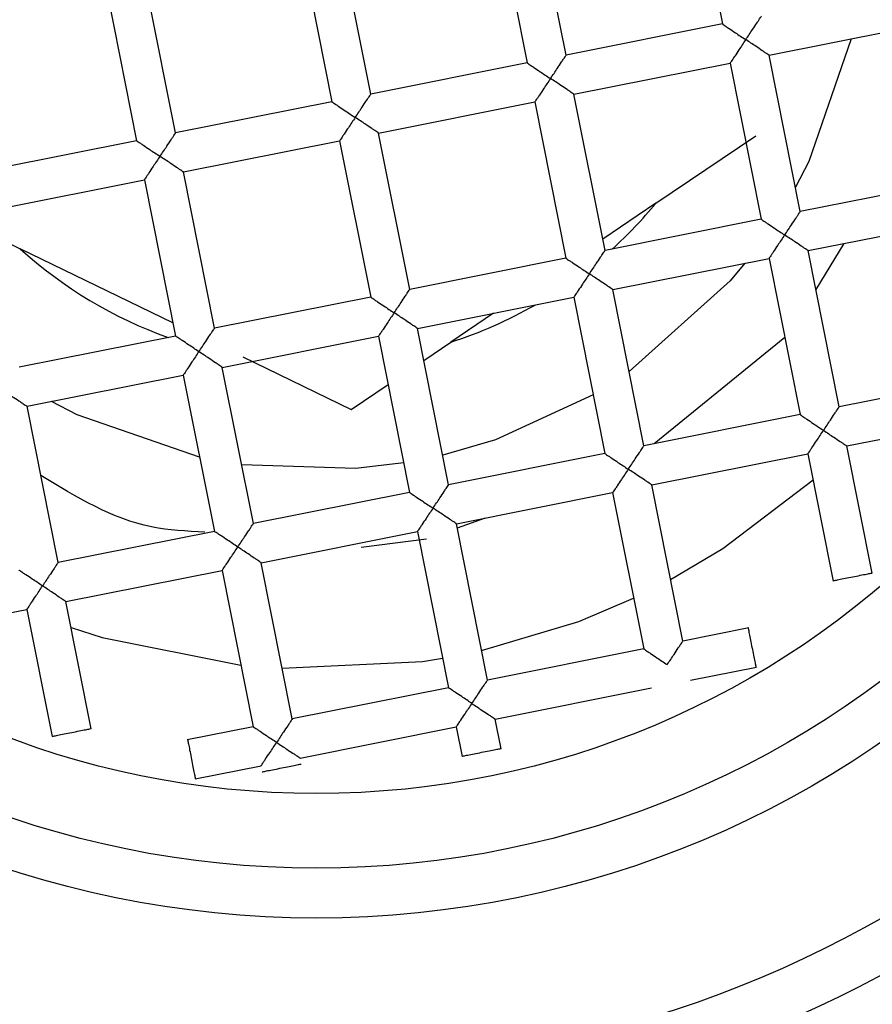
# Model space of a CAD drawing. Header units: millimetres. Extents: x 4143.589 to 4143.639, y 1696.401 to 1696.519.
# Tile 3 of 9: x 4143.611 to 4143.619, y 1696.428 to 1696.438. Entities that reach past the tile are written whole.
import ezdxf

# ---------------------------------------------------------------- set-up
doc = ezdxf.new("R2010")
doc.units = ezdxf.units.MM
doc.layers.add('SANINDUSA', color=3, linetype='Continuous')

msp = doc.modelspace()

# ---------------------------------------------------------------- linework, layer by layer
at = {"layer": 'SANINDUSA'}
for p, q in [((4143.617579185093, 1696.439775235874), (4143.617891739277, 1696.438206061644)), ((4143.616322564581, 1696.437893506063), (4143.616010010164, 1696.439462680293)), ((4143.61561771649, 1696.439384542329), (4143.615930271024, 1696.437815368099)), ((4143.614361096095, 1696.437502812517), (4143.61404854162, 1696.439071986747)), ((4143.613656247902, 1696.438993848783), (4143.613968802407, 1696.437424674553)), ((4143.612399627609, 1696.437112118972), (4143.612087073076, 1696.438681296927)), ((4143.611694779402, 1696.438603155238), (4143.612007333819, 1696.437033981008)), ((4143.617891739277, 1696.438206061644), (4143.616322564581, 1696.437893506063)), ((4143.61836217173, 1696.437891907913), (4143.619931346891, 1696.438204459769)), ((4143.61867472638, 1696.436322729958), (4143.61836217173, 1696.437891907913)), ((4143.615930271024, 1696.437815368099), (4143.614361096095, 1696.437502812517)), ((4143.616400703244, 1696.437501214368), (4143.617969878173, 1696.437813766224)), ((4143.617969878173, 1696.437813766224), (4143.618282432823, 1696.436244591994)), ((4143.616713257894, 1696.435932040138), (4143.616400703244, 1696.437501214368)), ((4143.613968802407, 1696.437424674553), (4143.612399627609, 1696.437112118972)), ((4143.614439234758, 1696.437110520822), (4143.616008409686, 1696.437423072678)), ((4143.616008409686, 1696.437423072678), (4143.616320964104, 1696.435853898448)), ((4143.614751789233, 1696.435541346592), (4143.614439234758, 1696.437110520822)), ((4143.617225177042, 1696.436406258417), (4143.618227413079, 1696.43708449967)), ((4143.612007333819, 1696.437033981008), (4143.61043815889, 1696.436721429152)), ((4143.612477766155, 1696.436719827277), (4143.614046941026, 1696.437032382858)), ((4143.614046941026, 1696.437032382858), (4143.614359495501, 1696.435463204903)), ((4143.612790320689, 1696.435150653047), (4143.612477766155, 1696.436719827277)), ((4143.610516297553, 1696.436329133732), (4143.612085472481, 1696.436641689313)), ((4143.612085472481, 1696.436641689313), (4143.612398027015, 1696.435072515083)), ((4143.620243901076, 1696.436635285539), (4143.61867472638, 1696.436322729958)), ((4143.617225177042, 1696.436406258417), (4143.616690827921, 1696.436044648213)), ((4143.618282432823, 1696.436244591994), (4143.616713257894, 1696.435932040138)), ((4143.61875286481, 1696.435930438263), (4143.620322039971, 1696.436242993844)), ((4143.610565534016, 1696.436081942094), (4143.610837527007, 1696.435949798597)), ((4143.619113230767, 1696.436002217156), (4143.618830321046, 1696.43554157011)), ((4143.612371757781, 1696.43520439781), (4143.610837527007, 1696.435949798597)), ((4143.61906541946, 1696.434361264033), (4143.61875286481, 1696.435930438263)), ((4143.616320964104, 1696.435853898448), (4143.614751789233, 1696.435541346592)), ((4143.616791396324, 1696.435539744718), (4143.618360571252, 1696.435852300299)), ((4143.618360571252, 1696.435852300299), (4143.618673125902, 1696.434283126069)), ((4143.617103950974, 1696.433970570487), (4143.616791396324, 1696.435539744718)), ((4143.614359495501, 1696.435463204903), (4143.612790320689, 1696.435150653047)), ((4143.614829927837, 1696.435149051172), (4143.616399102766, 1696.435461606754)), ((4143.616399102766, 1696.435461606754), (4143.616711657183, 1696.433892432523)), ((4143.615591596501, 1696.43530076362), (4143.615165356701, 1696.435012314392)), ((4143.615142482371, 1696.433579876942), (4143.614829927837, 1696.435149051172)), ((4143.612398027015, 1696.435072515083), (4143.610828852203, 1696.434759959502)), ((4143.612868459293, 1696.434758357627), (4143.614437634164, 1696.435070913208)), ((4143.614437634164, 1696.435070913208), (4143.614750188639, 1696.433501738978)), ((4143.61489377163, 1696.43482852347), (4143.615165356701, 1696.435012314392)), ((4143.618518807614, 1696.435057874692), (4143.617206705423, 1696.433991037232)), ((4143.613074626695, 1696.434862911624), (4143.614163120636, 1696.434334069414)), ((4143.610906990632, 1696.434367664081), (4143.612476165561, 1696.434680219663)), ((4143.612476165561, 1696.434680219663), (4143.612788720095, 1696.433111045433)), ((4143.613181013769, 1696.433189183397), (4143.612868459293, 1696.434758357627)), ((4143.614163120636, 1696.434334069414), (4143.614534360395, 1696.434585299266)), ((4143.620634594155, 1696.434673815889), (4143.61906541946, 1696.434361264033)), ((4143.611219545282, 1696.432798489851), (4143.610906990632, 1696.434367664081)), ((4143.619143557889, 1696.433968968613), (4143.620934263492, 1696.434325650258)), ((4143.618673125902, 1696.434283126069), (4143.617103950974, 1696.433970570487)), ((4143.616711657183, 1696.433892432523), (4143.615142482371, 1696.433579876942)), ((4143.617182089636, 1696.433578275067), (4143.618751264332, 1696.433890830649)), ((4143.618751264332, 1696.433890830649), (4143.619005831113, 1696.43261278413)), ((4143.619398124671, 1696.432690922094), (4143.619143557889, 1696.433968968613)), ((4143.614750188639, 1696.433501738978), (4143.613181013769, 1696.433189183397)), ((4143.615220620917, 1696.433187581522), (4143.616789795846, 1696.433500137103)), ((4143.616789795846, 1696.433500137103), (4143.617102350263, 1696.431930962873)), ((4143.617494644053, 1696.432009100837), (4143.617182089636, 1696.433578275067)), ((4143.61550989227, 1696.433245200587), (4143.615229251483, 1696.43314425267)), ((4143.612788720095, 1696.433111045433), (4143.611219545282, 1696.432798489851)), ((4143.613259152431, 1696.432796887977), (4143.614828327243, 1696.433109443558)), ((4143.614828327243, 1696.433109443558), (4143.615140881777, 1696.431540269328)), ((4143.615533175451, 1696.431618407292), (4143.615220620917, 1696.433187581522)), ((4143.614919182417, 1696.433032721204), (4143.614261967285, 1696.432950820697)), ((4143.611297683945, 1696.432406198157), (4143.612866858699, 1696.432718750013)), ((4143.612866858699, 1696.432718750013), (4143.613179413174, 1696.431149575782)), ((4143.613571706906, 1696.431227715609), (4143.613259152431, 1696.432796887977)), ((4143.611552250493, 1696.431128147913), (4143.611297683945, 1696.432406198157)), ((4143.609114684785, 1696.431971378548), (4143.610905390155, 1696.432328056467)), ((4143.610905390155, 1696.432328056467), (4143.611159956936, 1696.431050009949)), ((4143.618157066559, 1696.432141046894), (4143.617494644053, 1696.432009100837)), ((4143.617102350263, 1696.431930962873), (4143.615533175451, 1696.431618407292)), ((4143.617572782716, 1696.43161680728), (4143.618235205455, 1696.431748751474)), ((4143.615140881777, 1696.431540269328), (4143.613571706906, 1696.431227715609)), ((4143.615611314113, 1696.431226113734), (4143.617180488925, 1696.431538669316)), ((4143.615670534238, 1696.430928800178), (4143.615611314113, 1696.431226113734)), ((4143.613179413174, 1696.431149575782), (4143.61251677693, 1696.43101759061)), ((4143.613649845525, 1696.430835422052), (4143.615219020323, 1696.43114797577)), ((4143.615219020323, 1696.43114797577), (4143.615278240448, 1696.430850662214)), ((4143.612594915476, 1696.43062529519), (4143.613257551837, 1696.430757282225))]:
    msp.add_line(p, q, dxfattribs=at)
at = {"layer": 'SANINDUSA', "flags": 128}
for points in [[(4143.619186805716, 1696.438056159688), (4143.61876036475, 1696.436825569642), (4143.618626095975, 1696.436566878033)], [(4143.618116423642, 1696.435803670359), (4143.617969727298, 1696.435627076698), (4143.616955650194, 1696.434715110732)], [(4143.616593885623, 1696.434483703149), (4143.615611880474, 1696.434031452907), (4143.615083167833, 1696.433877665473)], [(4143.612640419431, 1696.433855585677), (4143.61140982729, 1696.434282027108), (4143.611151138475, 1696.434416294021)], [(4143.614690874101, 1696.433799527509), (4143.614205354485, 1696.433743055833), (4143.613063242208, 1696.433780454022)], [(4143.61737159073, 1696.432626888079), (4143.617896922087, 1696.432938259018), (4143.618803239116, 1696.43362989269)], [(4143.615474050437, 1696.431915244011), (4143.616449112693, 1696.432207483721), (4143.617000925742, 1696.432440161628)], [(4143.61134965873, 1696.432145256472), (4143.611662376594, 1696.432044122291), (4143.613056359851, 1696.431767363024)], [(4143.613470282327, 1696.431736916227), (4143.614878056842, 1696.431805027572), (4143.615081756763, 1696.431837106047)]]:
    msp.add_lwpolyline(points, dxfattribs=at)
at = {"layer": 'SANINDUSA'}
for radius in [0.01274999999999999, 0.00999999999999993, 0.009499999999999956, 0.008749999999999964]:
    msp.add_circle((4143.613813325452, 1696.439229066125), radius, dxfattribs=at)
for radius, start, end in [(0.01150000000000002, 208.2223955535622, 354.3075429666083), (0.01200000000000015, 214.8214335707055, 347.7085049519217), (0.004428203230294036, 312.1570516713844, 320.3972064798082), (0.004428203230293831, 227.7775831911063, 250.372886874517), (0.004428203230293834, 287.7775831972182, 299.7392571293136)]:
    msp.add_arc((4143.613813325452, 1696.439229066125), radius, start, end, dxfattribs=at)
for points, knots in [([(4143.618126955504, 1696.438048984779), (4143.618150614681, 1696.438083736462), (4143.618190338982, 1696.438142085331), (4143.618233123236, 1696.438208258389), (4143.618258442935, 1696.43824568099), (4143.618273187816, 1696.438267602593), (4143.61828236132, 1696.438281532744), (4143.618283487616, 1696.438283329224), (4143.6182840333, 1696.438284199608)], [0, 0, 0, 0, 0.3296952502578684, 0.5535658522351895, 0.6801606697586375, 0.7951172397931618, 0.9007354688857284, 0.9999999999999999, 0.9999999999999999, 0.9999999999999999, 0.9999999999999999]), ([(4143.617891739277, 1696.438206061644), (4143.617892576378, 1696.438205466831), (4143.617894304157, 1696.438204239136), (4143.617908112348, 1696.438194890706), (4143.617930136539, 1696.438180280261), (4143.61796785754, 1696.438155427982), (4143.618032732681, 1696.438110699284), (4143.618091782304, 1696.438072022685), (4143.618126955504, 1696.438048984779)], [0, 0, 0, 0, 0.09926357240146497, 0.204880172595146, 0.3198243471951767, 0.4464355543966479, 0.6702666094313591, 1, 1, 1, 1]), ([(4143.618126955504, 1696.438048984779), (4143.618103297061, 1696.438014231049), (4143.618063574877, 1696.437955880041), (4143.618020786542, 1696.437889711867), (4143.617995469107, 1696.437852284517), (4143.617980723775, 1696.437830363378), (4143.617971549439, 1696.437816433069), (4143.617970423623, 1696.437814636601), (4143.617969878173, 1696.437813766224)], [0, 0, 0, 0, 0.3297004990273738, 0.5535623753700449, 0.6801625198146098, 0.7951183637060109, 0.9007361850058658, 1, 1, 1, 1]), ([(4143.61836217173, 1696.437891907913), (4143.618361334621, 1696.437892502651), (4143.618359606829, 1696.437893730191), (4143.618345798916, 1696.437903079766), (4143.618323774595, 1696.437917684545), (4143.618286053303, 1696.437942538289), (4143.61822117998, 1696.437987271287), (4143.618162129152, 1696.438025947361), (4143.618126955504, 1696.438048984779)], [0, 0, 0, 0, 0.09926336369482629, 0.2048797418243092, 0.3198198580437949, 0.446430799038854, 0.6702662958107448, 1, 1, 1, 1]), ([(4143.616165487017, 1696.437658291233), (4143.616189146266, 1696.437693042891), (4143.616228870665, 1696.437751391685), (4143.616271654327, 1696.437817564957), (4143.616296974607, 1696.437854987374), (4143.616311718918, 1696.437876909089), (4143.616320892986, 1696.437890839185), (4143.616322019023, 1696.437892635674), (4143.616322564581, 1696.437893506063)], [0, 0, 0, 0, 0.329695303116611, 0.5535656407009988, 0.6801607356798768, 0.7951171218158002, 0.9007354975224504, 1, 1, 1, 1]), ([(4143.615930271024, 1696.437815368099), (4143.615931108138, 1696.437814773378), (4143.615932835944, 1696.437813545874), (4143.615946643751, 1696.437804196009), (4143.615968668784, 1696.437789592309), (4143.616006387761, 1696.437764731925), (4143.616071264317, 1696.437720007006), (4143.61613031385, 1696.437681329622), (4143.616165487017, 1696.437658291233)], [0, 0, 0, 0, 0.09926349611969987, 0.2048800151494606, 0.3198202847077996, 0.446435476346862, 0.6702663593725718, 1, 1, 1, 1]), ([(4143.616165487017, 1696.437658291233), (4143.616141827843, 1696.437623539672), (4143.616102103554, 1696.437565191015), (4143.616059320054, 1696.437499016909), (4143.616033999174, 1696.437461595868), (4143.616019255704, 1696.437439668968), (4143.616010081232, 1696.437425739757), (4143.616008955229, 1696.437423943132), (4143.616008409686, 1696.437423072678)], [0, 0, 0, 0, 0.3296934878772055, 0.5535628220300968, 0.6801573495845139, 0.795118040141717, 0.9007359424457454, 1, 1, 1, 1]), ([(4143.616400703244, 1696.437501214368), (4143.616399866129, 1696.437501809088), (4143.616398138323, 1696.437503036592), (4143.616384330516, 1696.437512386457), (4143.616362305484, 1696.437526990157), (4143.616324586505, 1696.437551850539), (4143.616259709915, 1696.437596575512), (4143.616200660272, 1696.437635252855), (4143.616165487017, 1696.437658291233)], [0, 0, 0, 0, 0.0992634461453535, 0.2048799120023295, 0.3198201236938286, 0.4464352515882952, 0.6702660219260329, 1, 1, 1, 1]), ([(4143.61420401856, 1696.437267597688), (4143.614227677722, 1696.437302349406), (4143.614267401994, 1696.437360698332), (4143.6143101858, 1696.437426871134), (4143.614335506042, 1696.437464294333), (4143.61435025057, 1696.437486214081), (4143.614359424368, 1696.437500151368), (4143.614360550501, 1696.437501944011), (4143.614361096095, 1696.437502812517)], [0, 0, 0, 0, 0.3296944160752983, 0.5535644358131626, 0.6801592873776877, 0.7951154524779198, 0.900736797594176, 1, 1, 1, 1]), ([(4143.613968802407, 1696.437424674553), (4143.6139696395, 1696.437424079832), (4143.613971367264, 1696.437422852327), (4143.61398517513, 1696.437413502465), (4143.614007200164, 1696.437398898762), (4143.614044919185, 1696.43737403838), (4143.614109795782, 1696.437329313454), (4143.614168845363, 1696.437290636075), (4143.61420401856, 1696.437267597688)], [0, 0, 0, 0, 0.09926344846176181, 0.2048799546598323, 0.3198202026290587, 0.4464353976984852, 0.6702662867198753, 1, 1, 1, 1]), ([(4143.61420401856, 1696.437267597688), (4143.614180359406, 1696.437232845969), (4143.614140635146, 1696.43717449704), (4143.614097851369, 1696.437108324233), (4143.614072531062, 1696.43707090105), (4143.614057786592, 1696.43704898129), (4143.614048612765, 1696.437035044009), (4143.614047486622, 1696.437033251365), (4143.614046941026, 1696.437032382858)], [0, 0, 0, 0, 0.329694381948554, 0.5535644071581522, 0.6801592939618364, 0.7951154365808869, 0.9007367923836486, 1, 1, 1, 1]), ([(4143.614439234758, 1696.437110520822), (4143.614438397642, 1696.437111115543), (4143.614436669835, 1696.437112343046), (4143.614422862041, 1696.437121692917), (4143.614400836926, 1696.437136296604), (4143.614363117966, 1696.437161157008), (4143.614298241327, 1696.437205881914), (4143.614239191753, 1696.437244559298), (4143.61420401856, 1696.437267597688)], [0, 0, 0, 0, 0.0992634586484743, 0.2048799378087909, 0.3198202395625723, 0.4464353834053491, 0.6702662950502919, 1, 1, 1, 1]), ([(4143.612242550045, 1696.436876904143), (4143.612266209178, 1696.436911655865), (4143.612305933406, 1696.43697000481), (4143.612348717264, 1696.437036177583), (4143.612374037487, 1696.437073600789), (4143.612388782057, 1696.437095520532), (4143.612397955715, 1696.437109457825), (4143.612399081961, 1696.437111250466), (4143.612399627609, 1696.437112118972)], [0, 0, 0, 0, 0.3296943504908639, 0.5535644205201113, 0.680159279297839, 0.7951154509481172, 0.9007367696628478, 0.9999999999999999, 0.9999999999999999, 0.9999999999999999, 0.9999999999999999]), ([(4143.612007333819, 1696.437033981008), (4143.612008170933, 1696.437033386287), (4143.612009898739, 1696.437032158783), (4143.612023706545, 1696.437022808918), (4143.612045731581, 1696.43700820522), (4143.612083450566, 1696.436983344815), (4143.612148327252, 1696.436938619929), (4143.612207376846, 1696.436899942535), (4143.612242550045, 1696.436876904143)], [0, 0, 0, 0, 0.09926344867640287, 0.2048799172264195, 0.3198201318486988, 0.4464352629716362, 0.6702662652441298, 1, 1, 1, 1]), ([(4143.612242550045, 1696.436876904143), (4143.612218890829, 1696.436842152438), (4143.612179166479, 1696.436783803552), (4143.612136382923, 1696.436717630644), (4143.612111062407, 1696.436680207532), (4143.612096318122, 1696.436658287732), (4143.612087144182, 1696.436644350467), (4143.612086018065, 1696.436642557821), (4143.612085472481, 1696.436641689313)], [0, 0, 0, 0, 0.3296944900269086, 0.5535643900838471, 0.6801593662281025, 0.795115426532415, 0.9007368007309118, 0.9999999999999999, 0.9999999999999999, 0.9999999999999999, 0.9999999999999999]), ([(4143.612477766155, 1696.436719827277), (4143.612476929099, 1696.436720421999), (4143.612475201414, 1696.436721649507), (4143.612461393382, 1696.436730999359), (4143.61243936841, 1696.436745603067), (4143.612401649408, 1696.436770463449), (4143.612336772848, 1696.436815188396), (4143.612277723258, 1696.436853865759), (4143.612242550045, 1696.436876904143)], [0, 0, 0, 0, 0.0992634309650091, 0.2048800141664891, 0.3198202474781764, 0.4464353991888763, 0.6702662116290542, 1, 1, 1, 1]), ([(4143.618517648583, 1696.436087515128), (4143.618541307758, 1696.436122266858), (4143.618581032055, 1696.436180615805), (4143.618623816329, 1696.436246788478), (4143.618649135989, 1696.436284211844), (4143.618663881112, 1696.436306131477), (4143.618673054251, 1696.436320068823), (4143.618674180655, 1696.436321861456), (4143.61867472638, 1696.436322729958)], [0, 0, 0, 0, 0.3296945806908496, 0.5535647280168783, 0.6801592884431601, 0.7951156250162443, 0.9007367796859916, 1, 1, 1, 1]), ([(4143.618282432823, 1696.436244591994), (4143.618283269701, 1696.436243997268), (4143.618284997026, 1696.43624276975), (4143.618298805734, 1696.436233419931), (4143.61832083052, 1696.436218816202), (4143.618358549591, 1696.436193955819), (4143.618423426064, 1696.436149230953), (4143.618482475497, 1696.436110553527), (4143.618517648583, 1696.436087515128)], [0, 0, 0, 0, 0.09926338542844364, 0.2048803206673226, 0.3198206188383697, 0.4464358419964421, 0.6702667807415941, 1, 1, 1, 1]), ([(4143.618517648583, 1696.436087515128), (4143.618493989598, 1696.436052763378), (4143.618454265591, 1696.435994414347), (4143.618411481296, 1696.435928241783), (4143.618386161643, 1696.435890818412), (4143.618371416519, 1696.43586889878), (4143.618362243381, 1696.435854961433), (4143.618361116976, 1696.435853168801), (4143.618360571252, 1696.435852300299)], [0, 0, 0, 0, 0.3296941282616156, 0.5535644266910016, 0.6801590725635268, 0.7951154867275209, 0.900736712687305, 1, 1, 1, 1]), ([(4143.61875286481, 1696.435930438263), (4143.618752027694, 1696.435931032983), (4143.618750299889, 1696.435932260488), (4143.618736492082, 1696.435941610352), (4143.618714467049, 1696.435956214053), (4143.61867674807, 1696.435981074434), (4143.61861187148, 1696.436025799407), (4143.618552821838, 1696.43606447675), (4143.618517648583, 1696.436087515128)], [0, 0, 0, 0, 0.0992634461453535, 0.2048799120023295, 0.3198201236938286, 0.4464352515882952, 0.6702660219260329, 1, 1, 1, 1]), ([(4143.61655618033, 1696.435696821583), (4143.616579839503, 1696.435731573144), (4143.616619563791, 1696.435789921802), (4143.616662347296, 1696.435856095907), (4143.616687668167, 1696.435893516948), (4143.616702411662, 1696.435915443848), (4143.616711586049, 1696.435929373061), (4143.616712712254, 1696.435931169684), (4143.616713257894, 1696.435932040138)], [0, 0, 0, 0, 0.329693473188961, 0.5535627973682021, 0.6801573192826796, 0.7951180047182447, 0.9007359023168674, 1, 1, 1, 1]), ([(4143.616320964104, 1696.435853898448), (4143.616321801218, 1696.435853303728), (4143.616323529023, 1696.435852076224), (4143.616337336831, 1696.435842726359), (4143.616359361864, 1696.435828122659), (4143.616397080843, 1696.435803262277), (4143.616461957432, 1696.435758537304), (4143.616521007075, 1696.435719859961), (4143.61655618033, 1696.435696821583)], [0, 0, 0, 0, 0.0992634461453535, 0.2048799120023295, 0.3198201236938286, 0.4464352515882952, 0.6702660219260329, 1, 1, 1, 1]), ([(4143.61655618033, 1696.435696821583), (4143.61653252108, 1696.435662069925), (4143.616492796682, 1696.435603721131), (4143.616450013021, 1696.435537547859), (4143.616424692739, 1696.435500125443), (4143.616409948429, 1696.435478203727), (4143.616400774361, 1696.435464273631), (4143.616399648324, 1696.435462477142), (4143.616399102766, 1696.435461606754)], [0, 0, 0, 0, 0.329695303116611, 0.5535656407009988, 0.6801607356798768, 0.7951171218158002, 0.9007354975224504, 1, 1, 1, 1]), ([(4143.616791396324, 1696.435539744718), (4143.616790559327, 1696.435540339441), (4143.616788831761, 1696.435541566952), (4143.616775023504, 1696.435550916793), (4143.616752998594, 1696.435565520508), (4143.616715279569, 1696.435590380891), (4143.616650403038, 1696.43563510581), (4143.6165913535, 1696.435673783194), (4143.61655618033, 1696.435696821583)], [0, 0, 0, 0, 0.09926341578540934, 0.2048801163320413, 0.319820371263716, 0.4464355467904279, 0.6702664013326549, 1, 1, 1, 1]), ([(4143.614594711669, 1696.435306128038), (4143.614618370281, 1696.435340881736), (4143.614658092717, 1696.435399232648), (4143.614700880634, 1696.435465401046), (4143.614726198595, 1696.435502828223), (4143.614740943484, 1696.435524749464), (4143.614750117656, 1696.435538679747), (4143.614751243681, 1696.435540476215), (4143.614751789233, 1696.435541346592)], [0, 0, 0, 0, 0.3297008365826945, 0.5535625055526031, 0.6801628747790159, 0.7951184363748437, 0.9007361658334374, 1, 1, 1, 1]), ([(4143.614359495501, 1696.435463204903), (4143.614360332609, 1696.435462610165), (4143.614362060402, 1696.435461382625), (4143.614375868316, 1696.435452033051), (4143.614397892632, 1696.435437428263), (4143.614435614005, 1696.435412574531), (4143.614500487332, 1696.435367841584), (4143.614559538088, 1696.435329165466), (4143.614594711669, 1696.435306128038)], [0, 0, 0, 0, 0.09926338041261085, 0.2048797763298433, 0.3198199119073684, 0.4464309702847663, 0.6702666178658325, 1, 1, 1, 1]), ([(4143.614594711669, 1696.435306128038), (4143.6145710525, 1696.435271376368), (4143.61453132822, 1696.435213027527), (4143.614488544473, 1696.435146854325), (4143.61446322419, 1696.435109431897), (4143.614448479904, 1696.435087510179), (4143.614439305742, 1696.435073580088), (4143.614438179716, 1696.435071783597), (4143.614437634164, 1696.435070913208)], [0, 0, 0, 0, 0.329695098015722, 0.5535655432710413, 0.680160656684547, 0.795117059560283, 0.9007354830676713, 1, 1, 1, 1]), ([(4143.614829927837, 1696.435149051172), (4143.614829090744, 1696.435149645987), (4143.614827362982, 1696.435150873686), (4143.614813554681, 1696.435160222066), (4143.614791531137, 1696.435174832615), (4143.614753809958, 1696.435199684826), (4143.614688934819, 1696.435244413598), (4143.614629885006, 1696.435283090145), (4143.614594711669, 1696.435306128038)], [0, 0, 0, 0, 0.09926354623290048, 0.204880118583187, 0.3198236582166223, 0.4464348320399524, 0.6702659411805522, 1, 1, 1, 1]), ([(4143.612633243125, 1696.434915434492), (4143.612656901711, 1696.434950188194), (4143.612696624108, 1696.435008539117), (4143.612739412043, 1696.435074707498), (4143.612764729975, 1696.435112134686), (4143.612779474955, 1696.435134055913), (4143.612788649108, 1696.435147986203), (4143.612789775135, 1696.43514978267), (4143.612790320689, 1696.435150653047)], [0, 0, 0, 0, 0.3297007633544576, 0.5535624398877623, 0.6801628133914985, 0.7951184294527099, 0.9007361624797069, 1, 1, 1, 1]), ([(4143.612633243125, 1696.434915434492), (4143.612598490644, 1696.434939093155), (4143.612540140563, 1696.434978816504), (4143.612473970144, 1696.435021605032), (4143.612436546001, 1696.435046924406), (4143.612414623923, 1696.435061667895), (4143.612400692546, 1696.435070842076), (4143.612398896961, 1696.435071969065), (4143.612398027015, 1696.435072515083)], [0, 0, 0, 0, 0.3296959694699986, 0.5535658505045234, 0.6801617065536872, 0.7951175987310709, 0.9007361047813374, 1, 1, 1, 1]), ([(4143.612633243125, 1696.434915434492), (4143.612609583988, 1696.434880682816), (4143.612569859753, 1696.434822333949), (4143.612527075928, 1696.43475616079), (4143.612501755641, 1696.434718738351), (4143.612487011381, 1696.43469681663), (4143.612477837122, 1696.434682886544), (4143.612476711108, 1696.434681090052), (4143.612476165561, 1696.434680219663)], [0, 0, 0, 0, 0.32969500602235, 0.5535655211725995, 0.6801606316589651, 0.7951170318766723, 0.9007354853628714, 1, 1, 1, 1]), ([(4143.612868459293, 1696.434758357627), (4143.612867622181, 1696.434758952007), (4143.612865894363, 1696.434760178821), (4143.612852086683, 1696.43476953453), (4143.612830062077, 1696.434784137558), (4143.61279234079, 1696.434808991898), (4143.612727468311, 1696.434853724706), (4143.612668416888, 1696.434892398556), (4143.612633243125, 1696.434915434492)], [0, 0, 0, 0, 0.0992636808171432, 0.2048825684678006, 0.3198231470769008, 0.4464345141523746, 0.6702707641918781, 1, 1, 1, 1]), ([(4143.610671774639, 1696.434524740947), (4143.610706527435, 1696.434501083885), (4143.610764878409, 1696.434461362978), (4143.610831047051, 1696.434418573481), (4143.61086847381, 1696.434393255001), (4143.610890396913, 1696.434378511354), (4143.610904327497, 1696.434369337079), (4143.610906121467, 1696.434368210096), (4143.610906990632, 1696.434367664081)], [0, 0, 0, 0, 0.329691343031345, 0.5535615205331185, 0.6801613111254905, 0.7951185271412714, 0.9007364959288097, 1, 1, 1, 1]), ([(4143.618908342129, 1696.434126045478), (4143.618932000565, 1696.434160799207), (4143.618971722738, 1696.434219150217), (4143.619014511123, 1696.434285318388), (4143.619039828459, 1696.434322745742), (4143.619054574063, 1696.434344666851), (4143.61906374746, 1696.434358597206), (4143.619064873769, 1696.434360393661), (4143.61906541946, 1696.434361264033)], [0, 0, 0, 0, 0.3297005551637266, 0.5535624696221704, 0.6801626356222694, 0.7951184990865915, 0.900736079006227, 0.9999999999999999, 0.9999999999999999, 0.9999999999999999, 0.9999999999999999]), ([(4143.618673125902, 1696.434283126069), (4143.618673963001, 1696.434282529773), (4143.618675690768, 1696.434281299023), (4143.618689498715, 1696.434271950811), (4143.618711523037, 1696.434257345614), (4143.61874924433, 1696.434232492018), (4143.618814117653, 1696.434187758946), (4143.618873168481, 1696.434149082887), (4143.618908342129, 1696.434126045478)], [0, 0, 0, 0, 0.09926404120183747, 0.2048803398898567, 0.3198203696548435, 0.4464312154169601, 0.6702665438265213, 0.9999999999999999, 0.9999999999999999, 0.9999999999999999, 0.9999999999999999]), ([(4143.618751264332, 1696.433890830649), (4143.61875185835, 1696.433891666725), (4143.618753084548, 1696.433893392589), (4143.618762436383, 1696.433907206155), (4143.618777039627, 1696.433929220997), (4143.618801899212, 1696.433966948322), (4143.618846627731, 1696.434031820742), (4143.61888530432, 1696.434090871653), (4143.618908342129, 1696.434126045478)], [0, 0, 0, 0, 0.09924308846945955, 0.2048617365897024, 0.3198143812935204, 0.4464329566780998, 0.6702663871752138, 1, 1, 1, 1]), ([(4143.618908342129, 1696.434126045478), (4143.618943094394, 1696.434102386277), (4143.61900144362, 1696.434062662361), (4143.619067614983, 1696.434019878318), (4143.619105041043, 1696.43399455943), (4143.619126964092, 1696.433979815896), (4143.619140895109, 1696.433970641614), (4143.619142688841, 1696.433969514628), (4143.619143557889, 1696.433968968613)], [0, 0, 0, 0, 0.329696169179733, 0.5535614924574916, 0.6801612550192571, 0.7951184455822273, 0.9007365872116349, 1, 1, 1, 1]), ([(4143.616711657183, 1696.433892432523), (4143.616712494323, 1696.433891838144), (4143.6167142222, 1696.433890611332), (4143.616728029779, 1696.43388125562), (4143.616750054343, 1696.433866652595), (4143.616787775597, 1696.433841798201), (4143.616852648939, 1696.43379706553), (4143.616911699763, 1696.43375838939), (4143.61694687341, 1696.433735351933)], [0, 0, 0, 0, 0.09926315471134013, 0.2048814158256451, 0.3198212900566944, 0.4464319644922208, 0.670266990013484, 1, 1, 1, 1]), ([(4143.61694687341, 1696.433735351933), (4143.616970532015, 1696.433770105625), (4143.617010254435, 1696.433828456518), (4143.617053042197, 1696.433894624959), (4143.617078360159, 1696.433932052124), (4143.617093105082, 1696.433953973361), (4143.617102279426, 1696.43396790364), (4143.617103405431, 1696.433969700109), (4143.617103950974, 1696.433970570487)], [0, 0, 0, 0, 0.3297007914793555, 0.5535623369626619, 0.6801627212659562, 0.7951183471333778, 0.9007361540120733, 1, 1, 1, 1]), ([(4143.61694687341, 1696.433735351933), (4143.616923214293, 1696.433700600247), (4143.61688349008, 1696.43364225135), (4143.616840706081, 1696.433576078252), (4143.616815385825, 1696.433538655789), (4143.616800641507, 1696.433516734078), (4143.616791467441, 1696.433502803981), (4143.616790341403, 1696.433501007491), (4143.616789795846, 1696.433500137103)], [0, 0, 0, 0, 0.3296949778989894, 0.5535656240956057, 0.680160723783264, 0.7951171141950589, 0.9007354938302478, 1, 1, 1, 1]), ([(4143.617182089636, 1696.433578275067), (4143.617181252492, 1696.433578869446), (4143.617179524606, 1696.433580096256), (4143.617165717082, 1696.43358945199), (4143.617143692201, 1696.433604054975), (4143.617105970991, 1696.433628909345), (4143.617041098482, 1696.433673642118), (4143.616982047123, 1696.43371231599), (4143.61694687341, 1696.433735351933)], [0, 0, 0, 0, 0.0992637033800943, 0.2048825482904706, 0.3198233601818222, 0.4464347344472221, 0.6702709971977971, 1, 1, 1, 1]), ([(4143.612692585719, 1696.43310407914), (4143.612512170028, 1696.433112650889), (4143.611919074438, 1696.433140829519), (4143.611403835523, 1696.433454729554), (4143.611045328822, 1696.43367314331)], [0, 0, 0, 0, 0.3041932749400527, 1, 1, 1, 1]), ([(4143.614750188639, 1696.433501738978), (4143.61475102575, 1696.433501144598), (4143.614752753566, 1696.433499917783), (4143.614766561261, 1696.433490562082), (4143.61478858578, 1696.43347595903), (4143.614826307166, 1696.433451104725), (4143.614891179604, 1696.433406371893), (4143.614950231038, 1696.433367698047), (4143.614985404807, 1696.433344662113)], [0, 0, 0, 0, 0.09926367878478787, 0.2048825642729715, 0.3198230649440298, 0.4464345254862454, 0.6702707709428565, 1, 1, 1, 1]), ([(4143.614985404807, 1696.433344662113), (4143.615009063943, 1696.433379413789), (4143.615048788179, 1696.433437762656), (4143.615091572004, 1696.433503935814), (4143.615116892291, 1696.433541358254), (4143.61513163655, 1696.433563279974), (4143.615140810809, 1696.433577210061), (4143.615141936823, 1696.433579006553), (4143.615142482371, 1696.433579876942)], [0, 0, 0, 0, 0.32969500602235, 0.5535655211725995, 0.6801606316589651, 0.7951170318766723, 0.9007354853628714, 1, 1, 1, 1]), ([(4143.614985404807, 1696.433344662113), (4143.614961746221, 1696.433309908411), (4143.614922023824, 1696.433251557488), (4143.614879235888, 1696.433185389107), (4143.614853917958, 1696.433147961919), (4143.614839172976, 1696.433126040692), (4143.614829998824, 1696.433112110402), (4143.614828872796, 1696.433110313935), (4143.614828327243, 1696.433109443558)], [0, 0, 0, 0, 0.3297007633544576, 0.5535624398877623, 0.6801628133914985, 0.7951184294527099, 0.9007361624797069, 1, 1, 1, 1]), ([(4143.615220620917, 1696.433187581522), (4143.615219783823, 1696.433188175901), (4143.615218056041, 1696.433189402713), (4143.615204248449, 1696.433198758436), (4143.615182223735, 1696.433213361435), (4143.615144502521, 1696.433238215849), (4143.61507962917, 1696.433282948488), (4143.615020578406, 1696.433321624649), (4143.614985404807, 1696.433344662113)], [0, 0, 0, 0, 0.09926313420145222, 0.2048814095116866, 0.3198214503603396, 0.4464321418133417, 0.6702671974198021, 1, 1, 1, 1]), ([(4143.613023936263, 1696.432953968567), (4143.61298918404, 1696.432977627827), (4143.612930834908, 1696.433017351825), (4143.612864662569, 1696.433060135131), (4143.61282723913, 1696.433085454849), (4143.612805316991, 1696.433100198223), (4143.612791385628, 1696.43310937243), (4143.612789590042, 1696.433110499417), (4143.612788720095, 1696.433111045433)], [0, 0, 0, 0, 0.3296976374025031, 0.5535637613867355, 0.6801602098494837, 0.79511663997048, 0.9007356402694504, 1, 1, 1, 1]), ([(4143.613023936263, 1696.432953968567), (4143.613047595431, 1696.432988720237), (4143.613087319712, 1696.433047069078), (4143.613130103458, 1696.43311324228), (4143.613155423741, 1696.433150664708), (4143.613170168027, 1696.433172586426), (4143.61317934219, 1696.433186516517), (4143.613180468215, 1696.433188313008), (4143.613181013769, 1696.433189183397)], [0, 0, 0, 0, 0.329695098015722, 0.5535655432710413, 0.680160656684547, 0.795117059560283, 0.9007354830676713, 1, 1, 1, 1]), ([(4143.612866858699, 1696.432718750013), (4143.612867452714, 1696.432719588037), (4143.612868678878, 1696.432721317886), (4143.612878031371, 1696.432735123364), (4143.61289263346, 1696.43275714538), (4143.612917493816, 1696.43279487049), (4143.612962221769, 1696.432859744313), (4143.613000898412, 1696.432918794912), (4143.613023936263, 1696.432953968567)], [0, 0, 0, 0, 0.09924395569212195, 0.2048591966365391, 0.3198163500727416, 0.4464346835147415, 0.6702672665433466, 1, 1, 1, 1]), ([(4143.613259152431, 1696.432796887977), (4143.613258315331, 1696.432797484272), (4143.613256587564, 1696.432798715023), (4143.613242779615, 1696.432808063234), (4143.613220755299, 1696.432822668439), (4143.613183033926, 1696.432847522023), (4143.613118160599, 1696.432892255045), (4143.613059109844, 1696.432930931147), (4143.613023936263, 1696.432953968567)], [0, 0, 0, 0, 0.0992640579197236, 0.2048803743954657, 0.3198204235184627, 0.4464313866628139, 0.6702668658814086, 1, 1, 1, 1]), ([(4143.611062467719, 1696.432563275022), (4143.61102771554, 1696.432586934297), (4143.61096936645, 1696.432626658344), (4143.610903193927, 1696.432669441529), (4143.610865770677, 1696.432694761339), (4143.610843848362, 1696.432709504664), (4143.610829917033, 1696.432718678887), (4143.610828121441, 1696.432719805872), (4143.610827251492, 1696.432720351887)], [0, 0, 0, 0, 0.3296974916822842, 0.5535638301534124, 0.6801600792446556, 0.7951166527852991, 0.9007356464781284, 1, 1, 1, 1]), ([(4143.611219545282, 1696.432798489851), (4143.611218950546, 1696.432797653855), (4143.611217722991, 1696.432795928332), (4143.611208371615, 1696.432782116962), (4143.61119376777, 1696.43276009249), (4143.611168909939, 1696.432722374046), (4143.611124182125, 1696.432657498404), (4143.611085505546, 1696.432598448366), (4143.611062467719, 1696.432563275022)], [0, 0, 0, 0, 0.09926289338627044, 0.2048816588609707, 0.3198227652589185, 0.446433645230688, 0.6702664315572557, 0.9999999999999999, 0.9999999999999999, 0.9999999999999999, 0.9999999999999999]), ([(4143.619005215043, 1696.432615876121), (4143.619008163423, 1696.432616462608), (4143.619014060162, 1696.432617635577), (4143.619059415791, 1696.432626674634), (4143.619124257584, 1696.432639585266), (4143.619201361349, 1696.432654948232), (4143.619278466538, 1696.432670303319), (4143.619343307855, 1696.432683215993), (4143.61938866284, 1696.432692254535), (4143.619394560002, 1696.432693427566), (4143.619397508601, 1696.432694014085)], [0, 0, 0, 0, 0.1250039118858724, 0.2500068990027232, 0.374999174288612, 0.5000007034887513, 0.6250010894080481, 0.7499933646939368, 0.8749959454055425, 1, 1, 1, 1]), ([(4143.610905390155, 1696.432328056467), (4143.610905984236, 1696.43232889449), (4143.610907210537, 1696.432330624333), (4143.610916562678, 1696.432344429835), (4143.610931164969, 1696.432366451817), (4143.610956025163, 1696.432404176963), (4143.611000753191, 1696.432469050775), (4143.611039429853, 1696.432528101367), (4143.611062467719, 1696.432563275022)], [0, 0, 0, 0, 0.09924397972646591, 0.2048591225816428, 0.3198163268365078, 0.4464345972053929, 0.6702671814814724, 1, 1, 1, 1]), ([(4143.611297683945, 1696.432406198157), (4143.61129684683, 1696.432406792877), (4143.611295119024, 1696.432408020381), (4143.611281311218, 1696.432417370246), (4143.611259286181, 1696.432431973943), (4143.611221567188, 1696.432456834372), (4143.611156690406, 1696.43250155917), (4143.611097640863, 1696.432540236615), (4143.611062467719, 1696.432563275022)], [0, 0, 0, 0, 0.09926345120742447, 0.2048799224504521, 0.3198201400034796, 0.4464352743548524, 0.6702665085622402, 1, 1, 1, 1]), ([(4143.618232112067, 1696.431748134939), (4143.618231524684, 1696.431751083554), (4143.618230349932, 1696.431756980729), (4143.618221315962, 1696.431802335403), (4143.618208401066, 1696.431867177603), (4143.618193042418, 1696.431944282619), (4143.618177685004, 1696.432021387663), (4143.618164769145, 1696.432086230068), (4143.618155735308, 1696.432131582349), (4143.618154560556, 1696.432137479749), (4143.618153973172, 1696.432140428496)], [0, 0, 0, 0, 0.1250039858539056, 0.2500056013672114, 0.3749993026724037, 0.5000008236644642, 0.6250022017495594, 0.7499960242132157, 0.8749960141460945, 1, 1, 1, 1]), ([(4143.617102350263, 1696.431930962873), (4143.61710318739, 1696.431930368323), (4143.617104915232, 1696.431929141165), (4143.617118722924, 1696.431919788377), (4143.617140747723, 1696.431905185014), (4143.617178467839, 1696.431880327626), (4143.617243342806, 1696.431835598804), (4143.617302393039, 1696.431796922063), (4143.617337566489, 1696.431773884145)], [0, 0, 0, 0, 0.0992633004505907, 0.2048806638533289, 0.3198207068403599, 0.4464336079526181, 0.6702665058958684, 0.9999999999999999, 0.9999999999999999, 0.9999999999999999, 0.9999999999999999]), ([(4143.617337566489, 1696.431773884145), (4143.617361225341, 1696.431808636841), (4143.617400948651, 1696.431866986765), (4143.617443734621, 1696.431933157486), (4143.617469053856, 1696.431970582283), (4143.617483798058, 1696.431992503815), (4143.61749297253, 1696.432006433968), (4143.617494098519, 1696.432008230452), (4143.617494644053, 1696.432009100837)], [0, 0, 0, 0, 0.3296978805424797, 0.5535641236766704, 0.6801618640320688, 0.7951176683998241, 0.9007358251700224, 1, 1, 1, 1]), ([(4143.615376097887, 1696.431383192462), (4143.615399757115, 1696.431417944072), (4143.615439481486, 1696.431476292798), (4143.615482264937, 1696.431542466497), (4143.615507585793, 1696.431579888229), (4143.615522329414, 1696.431601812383), (4143.615531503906, 1696.431615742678), (4143.61553262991, 1696.431617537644), (4143.615533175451, 1696.431618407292)], [0, 0, 0, 0, 0.3296945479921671, 0.5535644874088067, 0.6801594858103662, 0.7951179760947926, 0.9007362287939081, 0.9999999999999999, 0.9999999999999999, 0.9999999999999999, 0.9999999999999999]), ([(4143.615376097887, 1696.431383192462), (4143.615341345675, 1696.431406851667), (4143.615282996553, 1696.43144657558), (4143.61521682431, 1696.431489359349), (4143.615179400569, 1696.431514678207), (4143.615157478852, 1696.43152942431), (4143.615143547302, 1696.43153859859), (4143.61514175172, 1696.431539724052), (4143.615140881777, 1696.431540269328)], [0, 0, 0, 0, 0.3296971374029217, 0.553563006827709, 0.6801593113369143, 0.7951172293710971, 0.9007361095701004, 1, 1, 1, 1]), ([(4143.615219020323, 1696.43114797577), (4143.615219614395, 1696.431148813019), (4143.61522084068, 1696.431150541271), (4143.615230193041, 1696.431164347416), (4143.615244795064, 1696.431186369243), (4143.615269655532, 1696.431224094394), (4143.615314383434, 1696.431288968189), (4143.615353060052, 1696.431348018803), (4143.615376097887, 1696.431383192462)], [0, 0, 0, 0, 0.09924349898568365, 0.2048587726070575, 0.3198159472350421, 0.4464344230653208, 0.6702671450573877, 1, 1, 1, 1]), ([(4143.615376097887, 1696.431383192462), (4143.615410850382, 1696.431359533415), (4143.615469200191, 1696.431319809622), (4143.615535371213, 1696.431277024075), (4143.615572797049, 1696.431251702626), (4143.615594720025, 1696.431236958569), (4143.615608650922, 1696.431227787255), (4143.615610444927, 1696.431226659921), (4143.615611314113, 1696.431226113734)], [0, 0, 0, 0, 0.3296955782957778, 0.553562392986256, 0.6801638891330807, 0.7951203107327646, 0.9007368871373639, 1, 1, 1, 1]), ([(4143.613571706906, 1696.431227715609), (4143.613571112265, 1696.431226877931), (4143.613569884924, 1696.43122514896), (4143.613560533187, 1696.431211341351), (4143.613545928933, 1696.431189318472), (4143.613521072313, 1696.431151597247), (4143.613476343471, 1696.431086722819), (4143.613437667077, 1696.431027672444), (4143.613414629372, 1696.430992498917)], [0, 0, 0, 0, 0.09926392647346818, 0.2048812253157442, 0.3198198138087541, 0.4464336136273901, 0.6702665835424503, 0.9999999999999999, 0.9999999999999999, 0.9999999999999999, 0.9999999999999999]), ([(4143.611159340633, 1696.431053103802), (4143.611162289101, 1696.431053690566), (4143.611168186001, 1696.431054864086), (4143.611213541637, 1696.431063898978), (4143.611278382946, 1696.431076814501), (4143.611355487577, 1696.431092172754), (4143.611432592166, 1696.431107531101), (4143.61149743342, 1696.431120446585), (4143.611542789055, 1696.431129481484), (4143.611548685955, 1696.431130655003), (4143.611551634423, 1696.431131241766)], [0, 0, 0, 0, 0.1250039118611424, 0.2500063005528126, 0.3749992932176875, 0.5000001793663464, 0.6250007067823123, 0.7499936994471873, 0.8749960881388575, 0.9999999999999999, 0.9999999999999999, 0.9999999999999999, 0.9999999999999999]), ([(4143.613179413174, 1696.431149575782), (4143.613180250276, 1696.431148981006), (4143.613181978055, 1696.431147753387), (4143.613195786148, 1696.431138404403), (4143.613217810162, 1696.431123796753), (4143.613255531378, 1696.43109894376), (4143.613320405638, 1696.431054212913), (4143.613379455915, 1696.431015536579), (4143.613414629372, 1696.430992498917)], [0, 0, 0, 0, 0.09926346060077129, 0.204879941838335, 0.3198218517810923, 0.4464329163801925, 0.670266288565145, 1, 1, 1, 1]), ([(4143.612520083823, 1696.431018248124), (4143.612520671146, 1696.431015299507), (4143.61252184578, 1696.43100940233), (4143.61253087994, 1696.430964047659), (4143.612543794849, 1696.430899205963), (4143.612559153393, 1696.430822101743), (4143.61257451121, 1696.43074499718), (4143.612587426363, 1696.430680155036), (4143.612596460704, 1696.430634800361), (4143.612597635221, 1696.430628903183), (4143.612598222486, 1696.430625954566)], [0, 0, 0, 0, 0.1250041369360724, 0.2500059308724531, 0.3749998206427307, 0.4999985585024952, 0.6250001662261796, 0.7499940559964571, 0.8749958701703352, 1, 1, 1, 1]), ([(4143.613257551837, 1696.430757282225), (4143.613258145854, 1696.430758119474), (4143.613259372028, 1696.430759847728), (4143.613268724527, 1696.430773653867), (4143.613283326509, 1696.430795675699), (4143.613308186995, 1696.430833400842), (4143.613352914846, 1696.430898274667), (4143.613391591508, 1696.430957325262), (4143.613414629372, 1696.430992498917)], [0, 0, 0, 0, 0.09924347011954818, 0.2048587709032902, 0.3198159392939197, 0.4464344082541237, 0.6702670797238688, 1, 1, 1, 1]), ([(4143.613414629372, 1696.430992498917), (4143.613449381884, 1696.430968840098), (4143.613507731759, 1696.430929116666), (4143.613573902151, 1696.430886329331), (4143.613611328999, 1696.43086101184), (4143.613633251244, 1696.43084626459), (4143.613647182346, 1696.43083709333), (4143.613648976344, 1696.430835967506), (4143.613649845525, 1696.430835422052)], [0, 0, 0, 0, 0.3296956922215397, 0.5535629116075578, 0.6801623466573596, 0.7951204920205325, 0.9007371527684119, 0.9999999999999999, 0.9999999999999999, 0.9999999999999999, 0.9999999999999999]), ([(4143.615277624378, 1696.430853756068), (4143.615280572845, 1696.430854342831), (4143.615286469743, 1696.430855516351), (4143.615331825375, 1696.430864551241), (4143.615396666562, 1696.430877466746), (4143.615473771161, 1696.430892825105), (4143.615550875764, 1696.430908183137), (4143.615615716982, 1696.430921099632), (4143.615661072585, 1696.430930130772), (4143.615666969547, 1696.430931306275), (4143.615669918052, 1696.430931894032)], [0, 0, 0, 0, 0.1250039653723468, 0.2500064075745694, 0.3749993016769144, 0.5000000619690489, 0.6250008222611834, 0.7499938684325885, 0.874995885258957, 1, 1, 1, 1]), ([(4143.613269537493, 1696.430697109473), (4143.613272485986, 1696.430697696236), (4143.613278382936, 1696.430698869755), (4143.613323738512, 1696.43070790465), (4143.613388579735, 1696.430720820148), (4143.613465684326, 1696.430736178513), (4143.613542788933, 1696.430751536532), (4143.61360763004, 1696.430764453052), (4143.613652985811, 1696.430773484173), (4143.613658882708, 1696.430774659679), (4143.613661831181, 1696.430775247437)], [0, 0, 0, 0, 0.1250039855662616, 0.2500064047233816, 0.3749993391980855, 0.5000001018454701, 0.6250008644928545, 0.7499937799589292, 0.8749959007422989, 1, 1, 1, 1])]:
    msp.add_open_spline(points, degree=3, knots=knots, dxfattribs=at)

doc.saveas('drawing.dxf')
